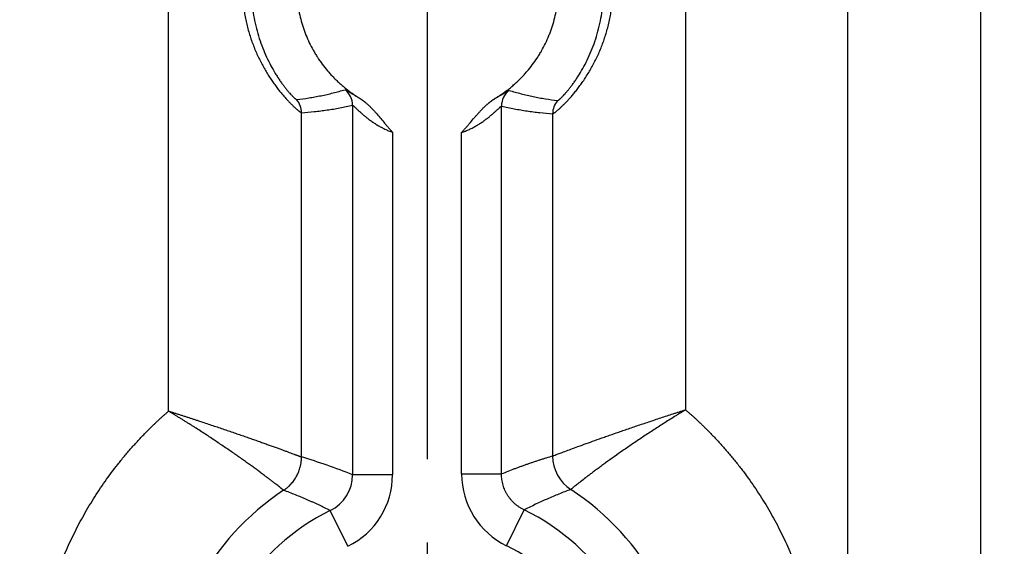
# Model space of a CAD drawing. Header units: inches. Extents: x 0 to 34, y 0 to 22.
# Tile 76 of 224: x 13.085 to 13.825, y 4.967 to 5.363. Entities that reach past the tile are written whole.
import ezdxf

# ---------------------------------------------------------------- set-up
doc = ezdxf.new("R2010")
doc.units = ezdxf.units.IN
doc.header["$LTSCALE"] = 1.87
doc.header["$MEASUREMENT"] = 0
doc.linetypes.add('CENTER', pattern=[0.6, 0.375, -0.075, 0.075, -0.075])
doc.layers.get('0').update_dxf_attribs({"linetype": 'CONTINUOUS'})
doc.layers.add('02___PRT_ALL_AXES', color=7, linetype='CONTINUOUS')
doc.layers.add('DIMENSIONS', color=7, linetype='CONTINUOUS')
doc.styles.get("Standard").update_dxf_attribs({"font": 'txt', "width": 0.8})
doc.dimstyles.new('DIMSTYLE_1', dxfattribs={"dimtxt": 0.125, "dimasz": 0.18, "dimexe": 0.125, "dimexo": 0.0625, "dimgap": 0.03125, "dimtad": 0, "dimtih": 1, "dimtoh": 1, "dimdec": 3, "dimzin": 4, "dimdsep": 46, "dimtxsty": 'STANDARD', "dimblk": '_FILLED', "dimblk1": '_FILLED', "dimblk2": '_FILLED', "dimcen": 0.09, "dimadec": 0, "dimazin": 0, "dimtp": 0.01, "dimtm": 0.01, "dimtfac": 1, "dimtdec": 3, "dimtofl": 0, "dimtmove": 0, "dimatfit": 3, "dimldrblk": '_FILLED', "dimfxl": 1, "dimtolj": 1, "dimtzin": 4, "dimarcsym": 0})

# ---------------------------------------------------------------- blocks, each defined once
blk = doc.blocks.new('*D15')
at = {"layer": 'DIMENSIONS', "color": 2, "linetype": 'CONTINUOUS'}
blk.add_line((13.39159, 5.0329), (13.39159, 6.46713), dxfattribs=at)
at = {"layer": 'DIMENSIONS', "color": 2, "linetype": 'CONTINUOUS', "insert": (13.32909, 6.52963), "char_height": 0.125, "width": 1.425, "attachment_point": 1, "rotation": 90, "line_spacing_factor": 0.9}
blk.add_mtext('7.739{\\Ftxt.shx;\\W1.000000;\\H0.125000; }[196.57]', dxfattribs=at)
blk = doc.blocks.new('_FILLED')
at = {"color": 0, "linetype": 'BYBLOCK'}
blk.add_solid([(0, 0), (-1, 0.1736), (-1, -0.1736)], dxfattribs=at)
blk = doc.blocks.new('*D16')
at = {"layer": 'DIMENSIONS', "color": 2, "linetype": 'CONTINUOUS'}
blk.add_line((20.02659, 5.0329), (20.02659, 6.46713), dxfattribs=at)
at = {"layer": 'DIMENSIONS', "color": 2, "linetype": 'CONTINUOUS', "insert": (19.96409, 6.52963), "char_height": 0.125, "width": 1.425, "attachment_point": 1, "rotation": 90, "line_spacing_factor": 0.9}
blk.add_mtext('14.374{\\Ftxt.shx;\\W1.000000;\\H0.125000; }[365.1]', dxfattribs=at)
blk = doc.blocks.new('*D17')
at = {"layer": 'DIMENSIONS', "color": 2, "linetype": 'CONTINUOUS'}
blk.add_line((21.04659, 4.2329), (21.04659, 6.46713), dxfattribs=at)
at = {"layer": 'DIMENSIONS', "color": 2, "linetype": 'CONTINUOUS', "insert": (20.98409, 6.52963), "char_height": 0.125, "width": 1.525, "attachment_point": 1, "rotation": 90, "line_spacing_factor": 0.9}
blk.add_mtext('15.394{\\Ftxt.shx;\\W1.000000;\\H0.125000; }[391.01]', dxfattribs=at)

msp = doc.modelspace()

# ---------------------------------------------------------------- linework, layer by layer
at = {"color": 7, "linetype": 'CONTINUOUS'}
for p, q in [((13.1971, 5.06893), (13.1971, 5.70848)), ((13.58556, 5.70848), (13.58556, 5.0699)), ((13.70747, 2.38231), (13.70747, 5.70848)), ((13.80738, 2.38231), (13.80738, 5.70848)), ((13.3354, 5.29881), (13.3354, 5.02121)), ((13.44725, 5.02176), (13.44725, 5.29822)), ((13.297, 5.03454), (13.297, 5.29325)), ((13.48565, 5.2924), (13.48565, 5.03522)), ((13.36537, 5.27852), (13.36537, 5.02121)), ((13.41728, 5.02176), (13.41728, 5.27835)), ((13.36537, 5.02121), (13.3354, 5.02121)), ((13.41728, 5.02176), (13.44725, 5.02176)), ((13.33187, 4.96741), (13.31864, 4.99432)), ((13.45112, 4.96779), (13.46419, 4.99478))]:
    msp.add_line(p, q, dxfattribs=at)
for centre, radius, start, end in [((13.32039, 5.2988), 0.01501, 0.02158, 51.42747), ((13.46226, 5.29821), 0.01501, 128.09702, 179.97766), ((13.28199, 5.29325), 0.01501, 0.00429, 40.88228), ((13.50066, 5.2924), 0.01501, 138.67041, 179.99395), ((13.16848, 4.60221), 0.45102, 68.27882, 73.44395), ((13.51566, 5.03526), 0.03001, 180.07202, 236.79624), ((13.30548, 5.02119), 0.02992, 296.04067, 0.03663), ((13.30542, 5.02121), 0.05995, 296.17936, 359.99758), ((13.47723, 5.02176), 0.05995, 180.00242, 244.18581), ((13.39189, 4.8454), 0.19663, 123.42676, 236.57423), ((13.39189, 4.8454), 0.19663, 303.08733, 56.91366), ((13.39189, 4.8454), 0.16596, 116.20069, 243.80878), ((13.39189, 4.8454), 0.16596, 295.83549, 64.17403), ((13.39189, 4.8454), 0.13598, 295.82597, 64.17403)]:
    msp.add_arc(centre, radius, start, end, dxfattribs=at)
for points, knots in [([(13.297, 5.48354), (13.29698, 5.48354), (13.29694, 5.48354), (13.29687, 5.48352), (13.29678, 5.48349), (13.29668, 5.48345), (13.29657, 5.48339), (13.29645, 5.48332), (13.29631, 5.48323), (13.2961, 5.48309), (13.2958, 5.48289), (13.2954, 5.4826), (13.29496, 5.48225), (13.29446, 5.48185), (13.29391, 5.4814), (13.29332, 5.48089), (13.29268, 5.48032), (13.292, 5.4797), (13.29127, 5.47903), (13.29022, 5.47802), (13.28881, 5.47663), (13.28703, 5.47479), (13.28548, 5.47311), (13.28419, 5.47166), (13.28282, 5.47008), (13.28107, 5.46797), (13.27894, 5.46529), (13.27717, 5.46291), (13.27574, 5.46092), (13.27466, 5.45936), (13.27358, 5.45775), (13.27214, 5.45554), (13.27036, 5.45267), (13.2683, 5.44908), (13.26631, 5.44535), (13.26441, 5.44149), (13.26261, 5.43749), (13.26093, 5.43338), (13.25938, 5.42917), (13.25796, 5.42487), (13.25669, 5.42049), (13.25558, 5.41603), (13.25463, 5.41151), (13.25384, 5.40695), (13.25323, 5.40234), (13.25279, 5.39771), (13.25252, 5.39306), (13.25243, 5.38839), (13.25252, 5.38373), (13.25279, 5.37907), (13.25323, 5.37444), (13.25385, 5.36984), (13.25463, 5.36527), (13.25558, 5.36075), (13.2567, 5.3563), (13.25797, 5.35191), (13.25938, 5.34761), (13.26144, 5.34203), (13.26376, 5.33663), (13.26632, 5.33143), (13.26831, 5.3277), (13.27037, 5.32412), (13.27248, 5.3207), (13.27463, 5.31745), (13.27679, 5.31438), (13.27894, 5.31149), (13.28107, 5.30881), (13.28314, 5.30633), (13.28513, 5.30405), (13.28675, 5.3023), (13.28799, 5.30101), (13.28913, 5.29985), (13.29022, 5.29876), (13.29128, 5.29776), (13.29221, 5.29689), (13.29309, 5.2961), (13.29392, 5.2954), (13.29446, 5.29494), (13.29496, 5.29454), (13.2954, 5.2942), (13.2958, 5.29391), (13.2961, 5.2937), (13.29631, 5.29356), (13.29645, 5.29348), (13.29657, 5.29341), (13.29668, 5.29335), (13.29678, 5.2933), (13.29687, 5.29327), (13.29694, 5.29326), (13.29698, 5.29325), (13.297, 5.29325)], [0, 0, 0, 0, 0.000266, 0.000604, 0.001019, 0.001516, 0.002095, 0.002758, 0.003506, 0.004338, 0.006257, 0.008515, 0.011112, 0.014045, 0.017313, 0.020911, 0.024838, 0.029088, 0.033655, 0.038531, 0.049186, 0.060996, 0.073908, 0.08076, 0.087864, 0.102783, 0.118578, 0.135168, 0.143737, 0.152478, 0.161382, 0.17044, 0.18898, 0.208024, 0.227504, 0.247359, 0.267533, 0.287979, 0.308653, 0.329517, 0.350538, 0.371685, 0.392934, 0.414263, 0.435653, 0.457087, 0.478549, 0.500025, 0.521501, 0.542963, 0.564397, 0.585787, 0.607116, 0.628365, 0.649512, 0.670532, 0.691395, 0.712069, 0.752684, 0.772537, 0.792015, 0.811057, 0.829596, 0.847562, 0.86488, 0.881473, 0.897262, 0.912168, 0.926115, 0.939031, 0.945079, 0.950845, 0.961497, 0.966369, 0.970931, 0.979099, 0.982696, 0.985963, 0.988896, 0.991493, 0.99375, 0.995668, 0.996499, 0.997245, 0.997908, 0.998486, 0.998982, 0.999397, 0.999734, 1, 1, 1, 1]), ([(13.48565, 5.2924), (13.48567, 5.2924), (13.48571, 5.2924), (13.48579, 5.29242), (13.48587, 5.29245), (13.48597, 5.29249), (13.48609, 5.29255), (13.48621, 5.29262), (13.48635, 5.29271), (13.48657, 5.29285), (13.48687, 5.29305), (13.48728, 5.29334), (13.48773, 5.29369), (13.48824, 5.29409), (13.48879, 5.29455), (13.48939, 5.29506), (13.49005, 5.29563), (13.49074, 5.29625), (13.49148, 5.29692), (13.49256, 5.29793), (13.49399, 5.29933), (13.49581, 5.30118), (13.49775, 5.30325), (13.49979, 5.30554), (13.5019, 5.30804), (13.50407, 5.31075), (13.50626, 5.31366), (13.50847, 5.31675), (13.51066, 5.32003), (13.51282, 5.32349), (13.51566, 5.32836), (13.51899, 5.3348), (13.52254, 5.34296), (13.52557, 5.35155), (13.52759, 5.35897), (13.52888, 5.36504), (13.52968, 5.36965), (13.53031, 5.3743), (13.53091, 5.38055), (13.53115, 5.38683), (13.53103, 5.39311), (13.53076, 5.39781), (13.53031, 5.40249), (13.52968, 5.40715), (13.52888, 5.41176), (13.52791, 5.41632), (13.52677, 5.42082), (13.52505, 5.4267), (13.52303, 5.43244), (13.52073, 5.438), (13.5189, 5.44203), (13.51696, 5.44593), (13.51493, 5.4497), (13.51282, 5.45331), (13.51066, 5.45676), (13.50847, 5.46004), (13.50626, 5.46314), (13.50407, 5.46604), (13.50223, 5.46833), (13.50079, 5.47006), (13.49974, 5.47128), (13.49871, 5.47246), (13.4977, 5.47358), (13.49672, 5.47464), (13.49547, 5.47596), (13.49399, 5.47746), (13.49232, 5.4791), (13.49101, 5.48031), (13.49005, 5.48117), (13.48939, 5.48174), (13.48879, 5.48225), (13.48824, 5.4827), (13.48773, 5.4831), (13.48728, 5.48345), (13.48687, 5.48374), (13.48657, 5.48395), (13.48635, 5.48409), (13.48621, 5.48417), (13.48609, 5.48424), (13.48597, 5.4843), (13.48587, 5.48434), (13.48579, 5.48438), (13.48571, 5.48439), (13.48567, 5.4844), (13.48565, 5.4844)], [0, 0, 0, 0, 0.000266, 0.000603, 0.001019, 0.001515, 0.002094, 0.002757, 0.003505, 0.004338, 0.006258, 0.008518, 0.011118, 0.014054, 0.017326, 0.020928, 0.024858, 0.02911, 0.033678, 0.038556, 0.049224, 0.061056, 0.073988, 0.087954, 0.102879, 0.118686, 0.135296, 0.15263, 0.170609, 0.18916, 0.20821, 0.247543, 0.288151, 0.329662, 0.37179, 0.39302, 0.414328, 0.435696, 0.457106, 0.499986, 0.521437, 0.542875, 0.564285, 0.585652, 0.60696, 0.62819, 0.64932, 0.670326, 0.711837, 0.732278, 0.752451, 0.772307, 0.79179, 0.81084, 0.82939, 0.84737, 0.864704, 0.881314, 0.89712, 0.904698, 0.912046, 0.919154, 0.926012, 0.932612, 0.938945, 0.950777, 0.961443, 0.970892, 0.975143, 0.979072, 0.982674, 0.985946, 0.988883, 0.991483, 0.993743, 0.995663, 0.996496, 0.997243, 0.997906, 0.998485, 0.998981, 0.999397, 0.999734, 1, 1, 1, 1]), ([(13.48939, 5.30231), (13.48941, 5.30231), (13.48944, 5.30231), (13.4895, 5.30232), (13.48957, 5.30235), (13.48965, 5.30239), (13.48974, 5.30244), (13.48985, 5.3025), (13.48996, 5.30258), (13.49014, 5.30271), (13.49038, 5.3029), (13.4907, 5.30316), (13.49107, 5.30348), (13.49147, 5.30385), (13.49191, 5.30427), (13.4924, 5.30475), (13.49292, 5.30527), (13.49369, 5.30608), (13.49474, 5.30721), (13.49607, 5.30873), (13.49752, 5.31047), (13.49906, 5.3124), (13.50067, 5.31454), (13.50234, 5.31688), (13.50404, 5.3194), (13.50638, 5.32307), (13.50926, 5.32806), (13.51249, 5.33449), (13.51547, 5.34141), (13.51809, 5.34871), (13.5203, 5.35632), (13.52206, 5.36415), (13.52333, 5.37215), (13.5241, 5.38025), (13.52435, 5.3884), (13.5241, 5.39655), (13.52333, 5.40465), (13.52206, 5.41265), (13.5203, 5.42048), (13.51809, 5.42808), (13.51547, 5.43539), (13.51249, 5.4423), (13.50926, 5.44874), (13.50638, 5.45372), (13.50404, 5.45739), (13.50234, 5.45992), (13.50067, 5.46225), (13.49906, 5.46439), (13.49752, 5.46633), (13.49607, 5.46806), (13.49474, 5.46959), (13.49369, 5.47072), (13.49292, 5.47152), (13.4924, 5.47205), (13.49191, 5.47252), (13.49147, 5.47294), (13.49107, 5.47331), (13.4907, 5.47363), (13.49038, 5.4739), (13.49014, 5.47409), (13.48996, 5.47421), (13.48985, 5.47429), (13.48974, 5.47435), (13.48965, 5.47441), (13.48957, 5.47444), (13.4895, 5.47447), (13.48944, 5.47449), (13.48941, 5.47449), (13.48939, 5.47449)], [0, 0, 0, 0, 0.000252, 0.000569, 0.00096, 0.001429, 0.001979, 0.002612, 0.003329, 0.004129, 0.005983, 0.008175, 0.010706, 0.013576, 0.016783, 0.020327, 0.024203, 0.028407, 0.037781, 0.048413, 0.060247, 0.073223, 0.087271, 0.10231, 0.118258, 0.135024, 0.170657, 0.208537, 0.24807, 0.288776, 0.330288, 0.372336, 0.414727, 0.457317, 0.5, 0.542683, 0.585274, 0.627664, 0.669712, 0.711224, 0.75193, 0.791463, 0.829343, 0.864976, 0.881743, 0.89769, 0.912729, 0.926777, 0.939753, 0.951588, 0.962218, 0.971595, 0.975798, 0.979673, 0.983216, 0.986424, 0.989296, 0.991828, 0.99402, 0.995873, 0.996673, 0.997389, 0.998021, 0.998571, 0.99904, 0.999431, 0.999748, 1, 1, 1, 1]), ([(13.29334, 5.47372), (13.29332, 5.47372), (13.29329, 5.47372), (13.29323, 5.4737), (13.29316, 5.47368), (13.29308, 5.47364), (13.29299, 5.47359), (13.29289, 5.47352), (13.29278, 5.47345), (13.29261, 5.47332), (13.29237, 5.47313), (13.29205, 5.47286), (13.29169, 5.47255), (13.29129, 5.47218), (13.29086, 5.47176), (13.29038, 5.47129), (13.28987, 5.47076), (13.28912, 5.46996), (13.28809, 5.46883), (13.28678, 5.46732), (13.28536, 5.4656), (13.28385, 5.46367), (13.28227, 5.46155), (13.28063, 5.45923), (13.27897, 5.45673), (13.27729, 5.45405), (13.27561, 5.45121), (13.27337, 5.44716), (13.27069, 5.44177), (13.26778, 5.43492), (13.26521, 5.42769), (13.26304, 5.42016), (13.26132, 5.4124), (13.26007, 5.40449), (13.25932, 5.39647), (13.25906, 5.3884), (13.25932, 5.38033), (13.26007, 5.37231), (13.26132, 5.36439), (13.26304, 5.35664), (13.26521, 5.34911), (13.26778, 5.34187), (13.27069, 5.33502), (13.27386, 5.32865), (13.27668, 5.32371), (13.27897, 5.32006), (13.28064, 5.31756), (13.28227, 5.31525), (13.28385, 5.31312), (13.28536, 5.3112), (13.28678, 5.30947), (13.28809, 5.30796), (13.28912, 5.30683), (13.28987, 5.30603), (13.29038, 5.30551), (13.29086, 5.30504), (13.29129, 5.30462), (13.29169, 5.30425), (13.29205, 5.30393), (13.29237, 5.30366), (13.29261, 5.30347), (13.29278, 5.30335), (13.29289, 5.30327), (13.29299, 5.30321), (13.29308, 5.30316), (13.29316, 5.30312), (13.29323, 5.30309), (13.29329, 5.30308), (13.29332, 5.30307), (13.29334, 5.30308)], [0, 0, 0, 0, 0.000252, 0.000569, 0.00096, 0.001429, 0.00198, 0.002613, 0.00333, 0.00413, 0.005984, 0.008176, 0.010706, 0.013574, 0.016779, 0.020321, 0.024197, 0.028404, 0.037782, 0.048404, 0.06022, 0.073183, 0.087231, 0.102268, 0.118201, 0.134943, 0.152415, 0.170538, 0.208401, 0.247927, 0.288633, 0.33016, 0.372234, 0.414655, 0.457283, 0.500006, 0.542729, 0.585357, 0.627779, 0.669852, 0.711378, 0.752087, 0.791611, 0.829471, 0.865077, 0.881829, 0.897761, 0.912787, 0.926821, 0.939787, 0.951612, 0.962235, 0.971604, 0.975806, 0.979679, 0.983221, 0.986428, 0.989298, 0.991829, 0.994021, 0.995874, 0.996673, 0.997389, 0.998021, 0.998571, 0.99904, 0.999431, 0.999748, 1, 1, 1, 1]), ([(13.3404, 5.47254), (13.33996, 5.47226), (13.3393, 5.47184), (13.33853, 5.47133), (13.33809, 5.47104), (13.33766, 5.47075), (13.33711, 5.47038), (13.33646, 5.46994), (13.33581, 5.4695), (13.33516, 5.46906), (13.33452, 5.4686), (13.33388, 5.46814), (13.33324, 5.46768), (13.3324, 5.46705), (13.33136, 5.46626), (13.33012, 5.46528), (13.3289, 5.46429), (13.3277, 5.46327), (13.32651, 5.46224), (13.32495, 5.46084), (13.32304, 5.45904), (13.32081, 5.45681), (13.31866, 5.45451), (13.3159, 5.45136), (13.31263, 5.44725), (13.30963, 5.44294), (13.3074, 5.43938), (13.30529, 5.43576), (13.30286, 5.4311), (13.30074, 5.4263), (13.29923, 5.42238), (13.29785, 5.41842), (13.29635, 5.41339), (13.29495, 5.40724), (13.29394, 5.40103), (13.29334, 5.39476), (13.29313, 5.38846), (13.29333, 5.38216), (13.29393, 5.37589), (13.29493, 5.36967), (13.29632, 5.36353), (13.29781, 5.3585), (13.29919, 5.35453), (13.30069, 5.35061), (13.30281, 5.34581), (13.30523, 5.34115), (13.30734, 5.33752), (13.30956, 5.33396), (13.31255, 5.32965), (13.31582, 5.32554), (13.31858, 5.32238), (13.32073, 5.32007), (13.32295, 5.31784), (13.32523, 5.31568), (13.32759, 5.31359), (13.33002, 5.31158), (13.33209, 5.30997), (13.33377, 5.30872), (13.33505, 5.30781), (13.33635, 5.30692), (13.33766, 5.30604), (13.33897, 5.30517), (13.33986, 5.30461), (13.34031, 5.30434)], [0, 0, 0, 0, 0.007813, 0.01172, 0.013673, 0.015627, 0.019534, 0.02344, 0.027347, 0.031253, 0.035159, 0.039066, 0.042973, 0.04688, 0.054693, 0.062506, 0.070319, 0.078133, 0.085946, 0.093759, 0.109385, 0.125011, 0.140637, 0.156263, 0.187511, 0.218759, 0.234385, 0.250011, 0.281259, 0.312507, 0.328134, 0.34376, 0.375008, 0.406256, 0.437504, 0.468752, 0.5, 0.531248, 0.562497, 0.593745, 0.624993, 0.656241, 0.671867, 0.687493, 0.718741, 0.749989, 0.765615, 0.781242, 0.81249, 0.843738, 0.859364, 0.87499, 0.890616, 0.906242, 0.921868, 0.937494, 0.95312, 0.960934, 0.968747, 0.97656, 0.984373, 0.992187, 1, 1, 1, 1]), ([(13.44225, 5.30379), (13.4427, 5.30406), (13.44337, 5.30449), (13.44425, 5.30507), (13.44491, 5.30551), (13.44558, 5.30594), (13.44624, 5.30638), (13.44679, 5.30675), (13.44723, 5.30704), (13.44767, 5.30734), (13.44821, 5.30772), (13.44886, 5.30817), (13.4495, 5.30864), (13.45035, 5.30926), (13.45141, 5.31005), (13.45267, 5.31103), (13.4539, 5.31202), (13.45513, 5.31303), (13.45633, 5.31406), (13.45792, 5.31546), (13.45986, 5.31726), (13.46211, 5.31949), (13.4643, 5.3218), (13.46711, 5.32496), (13.47043, 5.32908), (13.47347, 5.33341), (13.47574, 5.33699), (13.47789, 5.34063), (13.48035, 5.34531), (13.48251, 5.35015), (13.48405, 5.35409), (13.48546, 5.35808), (13.48698, 5.36315), (13.48841, 5.36933), (13.48943, 5.3756), (13.49005, 5.38192), (13.49027, 5.38827), (13.49007, 5.39462), (13.48947, 5.40094), (13.48846, 5.40721), (13.48704, 5.4134), (13.48524, 5.41949), (13.48304, 5.42544), (13.48047, 5.43125), (13.47752, 5.43688), (13.47422, 5.4423), (13.47058, 5.4475), (13.46727, 5.45163), (13.46447, 5.45481), (13.46229, 5.45711), (13.46004, 5.45935), (13.45772, 5.46152), (13.45533, 5.46361), (13.45329, 5.46528), (13.45162, 5.46658), (13.45035, 5.46754), (13.44907, 5.46847), (13.44734, 5.46969), (13.44513, 5.47115), (13.44336, 5.4723), (13.44245, 5.47285)], [0, 0, 0, 0, 0.007812, 0.01172, 0.015627, 0.019534, 0.023441, 0.027347, 0.0293, 0.031253, 0.03516, 0.039067, 0.042974, 0.04688, 0.054694, 0.062507, 0.07032, 0.078134, 0.085947, 0.09376, 0.109386, 0.125012, 0.140638, 0.156265, 0.187513, 0.218761, 0.234388, 0.250014, 0.281262, 0.31251, 0.328137, 0.343763, 0.375011, 0.40626, 0.437508, 0.468756, 0.500005, 0.531253, 0.562501, 0.59375, 0.624998, 0.656247, 0.687495, 0.718743, 0.749992, 0.78124, 0.812488, 0.843737, 0.859363, 0.874989, 0.890615, 0.906242, 0.921868, 0.937494, 0.945307, 0.953121, 0.960934, 0.968748, 0.984374, 1, 1, 1, 1]), ([(13.29334, 5.30308), (13.29641, 5.30344), (13.30101, 5.30409), (13.3071, 5.30513), (13.31167, 5.30601), (13.31622, 5.30699), (13.32226, 5.30842), (13.32677, 5.30965), (13.32975, 5.31054)], [0, 0, 0, 0, 0.249274, 0.374016, 0.498865, 0.623854, 0.749018, 1, 1, 1, 1]), ([(13.32975, 5.31054), (13.32976, 5.31054), (13.32977, 5.31054), (13.3298, 5.31054), (13.32983, 5.31054), (13.32989, 5.31053), (13.32996, 5.31051), (13.33007, 5.31047), (13.33019, 5.31041), (13.33034, 5.31034), (13.3305, 5.31026), (13.33075, 5.31012), (13.33112, 5.30991), (13.3316, 5.30962), (13.33216, 5.30927), (13.33279, 5.30888), (13.33349, 5.30845), (13.33425, 5.30797), (13.33508, 5.30746), (13.33597, 5.30691), (13.33693, 5.30633), (13.33833, 5.30551), (13.33941, 5.30488), (13.34015, 5.30446)], [0, 0, 0, 0, 0.001898, 0.00416, 0.00683, 0.009934, 0.0175, 0.026926, 0.038245, 0.051476, 0.066631, 0.083698, 0.123467, 0.170612, 0.224977, 0.286338, 0.354443, 0.429051, 0.509928, 0.596833, 0.689509, 0.787734, 1, 1, 1, 1]), ([(13.34031, 5.30434), (13.34047, 5.30424), (13.34071, 5.30409), (13.34103, 5.3039), (13.34127, 5.30375), (13.34151, 5.30359), (13.34182, 5.30338), (13.34213, 5.30317), (13.34243, 5.30294), (13.34273, 5.30272), (13.34311, 5.30244), (13.34356, 5.3021), (13.34401, 5.30175), (13.34445, 5.3014), (13.34503, 5.30092), (13.34575, 5.30031), (13.34659, 5.29957), (13.3477, 5.29855), (13.34905, 5.29723), (13.35062, 5.29561), (13.35215, 5.29395), (13.35415, 5.2917), (13.35658, 5.28883), (13.35898, 5.28593), (13.36092, 5.28362), (13.36238, 5.2819), (13.36386, 5.2802), (13.36486, 5.27908), (13.36537, 5.27852)], [0, 0, 0, 0, 0.015627, 0.02344, 0.031251, 0.039062, 0.046873, 0.062501, 0.070316, 0.078131, 0.093758, 0.109381, 0.125005, 0.140631, 0.156257, 0.187508, 0.218758, 0.250009, 0.312508, 0.375007, 0.437507, 0.500006, 0.625004, 0.750002, 0.812501, 0.875, 0.9375, 1, 1, 1, 1]), ([(13.4426, 5.30407), (13.44334, 5.30448), (13.44443, 5.30509), (13.44582, 5.30591), (13.44678, 5.30647), (13.44767, 5.30701), (13.4485, 5.30752), (13.44927, 5.30798), (13.44996, 5.30841), (13.45059, 5.30879), (13.45115, 5.30913), (13.45157, 5.30937), (13.45187, 5.30955), (13.45207, 5.30966), (13.45225, 5.30975), (13.45241, 5.30983), (13.45256, 5.3099), (13.45268, 5.30995), (13.45277, 5.30999), (13.45283, 5.31001), (13.45287, 5.31002), (13.45291, 5.31002), (13.45295, 5.31003), (13.45298, 5.31003), (13.45299, 5.31003), (13.453, 5.31003)], [0, 0, 0, 0, 0.212557, 0.310893, 0.403667, 0.49061, 0.571469, 0.646006, 0.714007, 0.775286, 0.829635, 0.876813, 0.897627, 0.916546, 0.933533, 0.948547, 0.96161, 0.972782, 0.981998, 0.985897, 0.989412, 0.992618, 0.995515, 0.998001, 1, 1, 1, 1]), ([(13.453, 5.31003), (13.45598, 5.30912), (13.46048, 5.30786), (13.46653, 5.30638), (13.47107, 5.30537), (13.47563, 5.30446), (13.48173, 5.30338), (13.48632, 5.3027), (13.48939, 5.30231)], [0, 0, 0, 0, 0.251056, 0.376239, 0.501234, 0.626077, 0.7508, 1, 1, 1, 1]), ([(13.297, 5.29325), (13.30021, 5.29347), (13.30501, 5.29388), (13.31141, 5.29462), (13.31621, 5.29526), (13.32101, 5.29599), (13.32742, 5.29711), (13.33221, 5.29809), (13.3354, 5.29881)], [0, 0, 0, 0, 0.248109, 0.372511, 0.497206, 0.622245, 0.747685, 1, 1, 1, 1]), ([(13.3354, 5.29881), (13.33541, 5.29881), (13.33542, 5.29881), (13.33545, 5.29881), (13.33548, 5.2988), (13.33551, 5.29878), (13.33555, 5.29876), (13.3356, 5.29873), (13.33565, 5.2987), (13.33573, 5.29864), (13.33584, 5.29856), (13.33598, 5.29843), (13.33615, 5.29829), (13.33633, 5.29813), (13.33653, 5.29794), (13.33684, 5.29766), (13.33726, 5.29726), (13.33781, 5.29674), (13.33842, 5.29616), (13.33908, 5.29552), (13.33979, 5.29485), (13.34056, 5.29414), (13.34137, 5.29341), (13.34222, 5.29264), (13.34344, 5.29159), (13.34471, 5.29052), (13.34605, 5.28945), (13.3471, 5.28863), (13.3482, 5.28781), (13.34971, 5.28672), (13.3517, 5.28537), (13.35419, 5.28381), (13.35682, 5.28232), (13.35911, 5.28116), (13.36099, 5.28028), (13.36243, 5.27966), (13.36389, 5.27907), (13.36488, 5.2787), (13.36537, 5.27852)], [0, 0, 0, 0, 0.000549, 0.001242, 0.002112, 0.003175, 0.00444, 0.005909, 0.007584, 0.009467, 0.013848, 0.019041, 0.025028, 0.031782, 0.039274, 0.047477, 0.065898, 0.086797, 0.109933, 0.135085, 0.162051, 0.190648, 0.220717, 0.252121, 0.284739, 0.353214, 0.388904, 0.425466, 0.46284, 0.500972, 0.579306, 0.660101, 0.742998, 0.827604, 0.87041, 0.913462, 0.956686, 1, 1, 1, 1]), ([(13.41728, 5.27835), (13.41779, 5.27889), (13.41879, 5.28), (13.42026, 5.28168), (13.42172, 5.28338), (13.42365, 5.28565), (13.42557, 5.28794), (13.4275, 5.29021), (13.42897, 5.29189), (13.43047, 5.29356), (13.43199, 5.2952), (13.43329, 5.29653), (13.43436, 5.29758), (13.43517, 5.29835), (13.43599, 5.2991), (13.43669, 5.29972), (13.43726, 5.3002), (13.43769, 5.30056), (13.43812, 5.30091), (13.43856, 5.30126), (13.439, 5.3016), (13.43938, 5.30188), (13.43967, 5.30211), (13.4399, 5.30227), (13.44013, 5.30244), (13.44035, 5.3026), (13.44059, 5.30276), (13.44078, 5.30289), (13.44093, 5.303), (13.44104, 5.30308), (13.44116, 5.30316), (13.44127, 5.30324), (13.44139, 5.30332), (13.44151, 5.30339), (13.44163, 5.30346), (13.44175, 5.30353), (13.44188, 5.30359), (13.44204, 5.30367), (13.44217, 5.30374), (13.44225, 5.30379)], [0, 0, 0, 0, 0.062499, 0.125, 0.187499, 0.249998, 0.374996, 0.437495, 0.499994, 0.562493, 0.624991, 0.687489, 0.718739, 0.749989, 0.781238, 0.812487, 0.828112, 0.843737, 0.859362, 0.874987, 0.890612, 0.906236, 0.914048, 0.921862, 0.929675, 0.937486, 0.945294, 0.953106, 0.957016, 0.960928, 0.964842, 0.968755, 0.972664, 0.976567, 0.980468, 0.984371, 0.988279, 0.992189, 1, 1, 1, 1]), ([(13.41728, 5.27835), (13.41778, 5.27852), (13.41876, 5.27888), (13.42022, 5.27945), (13.42167, 5.28006), (13.42355, 5.28091), (13.42583, 5.28205), (13.42846, 5.28351), (13.43097, 5.28504), (13.43333, 5.28661), (13.43555, 5.28822), (13.43761, 5.28982), (13.43923, 5.29115), (13.44045, 5.29219), (13.4413, 5.29294), (13.44211, 5.29366), (13.44287, 5.29435), (13.44359, 5.29501), (13.44425, 5.29563), (13.44486, 5.2962), (13.4454, 5.29671), (13.44582, 5.2971), (13.44612, 5.29738), (13.44633, 5.29756), (13.44651, 5.29772), (13.44667, 5.29786), (13.44682, 5.29797), (13.44693, 5.29806), (13.447, 5.29811), (13.44707, 5.29815), (13.44712, 5.29818), (13.44718, 5.29821), (13.44721, 5.29822), (13.44723, 5.29822), (13.44725, 5.29822), (13.44725, 5.29822)], [0, 0, 0, 0, 0.043437, 0.086783, 0.129955, 0.172878, 0.257704, 0.340795, 0.421752, 0.500207, 0.575785, 0.648056, 0.716496, 0.749073, 0.78042, 0.810419, 0.838932, 0.865796, 0.890834, 0.913843, 0.934612, 0.952912, 0.96106, 0.9685, 0.975202, 0.981136, 0.986277, 0.990607, 0.992468, 0.994126, 0.996825, 0.997878, 0.998751, 0.999452, 1, 1, 1, 1]), ([(13.44725, 5.29822), (13.45044, 5.29748), (13.45523, 5.29646), (13.46164, 5.29531), (13.46644, 5.29454), (13.47125, 5.29386), (13.47764, 5.29309), (13.48245, 5.29264), (13.48565, 5.2924)], [0, 0, 0, 0, 0.252407, 0.377868, 0.502914, 0.627601, 0.751981, 1, 1, 1, 1]), ([(13.1971, 4.62181), (13.1966, 4.62225), (13.19561, 4.62311), (13.19412, 4.62442), (13.19289, 4.62551), (13.19191, 4.6264), (13.19093, 4.62729), (13.18972, 4.62841), (13.18828, 4.62976), (13.18685, 4.63113), (13.18542, 4.6325), (13.184, 4.63388), (13.1826, 4.63527), (13.1812, 4.63667), (13.17935, 4.63855), (13.17706, 4.64093), (13.17435, 4.64381), (13.17168, 4.64673), (13.16905, 4.64969), (13.16646, 4.65268), (13.16305, 4.65672), (13.1589, 4.66184), (13.15409, 4.66813), (13.14944, 4.67453), (13.14348, 4.68324), (13.13646, 4.69442), (13.12877, 4.70826), (13.12183, 4.7225), (13.11566, 4.73708), (13.11027, 4.75197), (13.10569, 4.76713), (13.10192, 4.78251), (13.09898, 4.79807), (13.09687, 4.81377), (13.0956, 4.82955), (13.09518, 4.84538), (13.0956, 4.86121), (13.09687, 4.877), (13.09897, 4.89269), (13.10191, 4.90825), (13.10568, 4.92363), (13.11026, 4.93879), (13.11564, 4.95369), (13.12182, 4.96827), (13.12876, 4.9825), (13.13645, 4.99635), (13.14346, 5.00753), (13.14942, 5.01623), (13.15407, 5.02264), (13.15808, 5.02788), (13.16137, 5.032), (13.16388, 5.03506), (13.16644, 5.03809), (13.16903, 5.04108), (13.17166, 5.04404), (13.17433, 5.04696), (13.17704, 5.04984), (13.17933, 5.05222), (13.18118, 5.0541), (13.18258, 5.0555), (13.18398, 5.05689), (13.1854, 5.05827), (13.18659, 5.05942), (13.18754, 5.06033), (13.18849, 5.06124), (13.18945, 5.06214), (13.19042, 5.06304), (13.19115, 5.06371), (13.19188, 5.06438), (13.19262, 5.06504), (13.19336, 5.06569), (13.19435, 5.06656), (13.1956, 5.06764), (13.1966, 5.0685), (13.1971, 5.06893)], [0, 0, 0, 0, 0.003907, 0.007813, 0.01172, 0.013673, 0.015626, 0.019533, 0.023439, 0.027346, 0.031253, 0.035159, 0.039066, 0.042972, 0.046879, 0.054692, 0.062505, 0.070318, 0.078131, 0.085944, 0.093758, 0.109383, 0.125009, 0.140635, 0.156261, 0.18751, 0.218759, 0.250008, 0.281257, 0.312506, 0.343755, 0.375004, 0.406253, 0.437502, 0.468751, 0.5, 0.531249, 0.562498, 0.593747, 0.624996, 0.656245, 0.687494, 0.718743, 0.749992, 0.781241, 0.812489, 0.843738, 0.859364, 0.87499, 0.890616, 0.898429, 0.906242, 0.914055, 0.921869, 0.929682, 0.937495, 0.945308, 0.953121, 0.957028, 0.960934, 0.96484, 0.968747, 0.972654, 0.974607, 0.976561, 0.980468, 0.982421, 0.984374, 0.986327, 0.98828, 0.990233, 0.992187, 0.996093, 1, 1, 1, 1]), ([(13.1971, 5.06903), (13.19749, 5.0689), (13.19827, 5.06865), (13.19924, 5.06835), (13.20002, 5.0681), (13.2008, 5.06785), (13.20177, 5.06754), (13.20294, 5.06716), (13.2041, 5.06678), (13.20527, 5.06641), (13.20682, 5.06591), (13.20875, 5.06528), (13.21107, 5.06453), (13.21338, 5.06377), (13.21568, 5.06302), (13.21797, 5.06227), (13.221, 5.06127), (13.22475, 5.06003), (13.22921, 5.05855), (13.23361, 5.05708), (13.23792, 5.05562), (13.24216, 5.05418), (13.2463, 5.05276), (13.25033, 5.05137), (13.25426, 5.05001), (13.25807, 5.04868), (13.26116, 5.04759), (13.26357, 5.04674), (13.26588, 5.04592), (13.26868, 5.04492), (13.27192, 5.04376), (13.275, 5.04266), (13.27791, 5.0416), (13.28064, 5.04061), (13.28318, 5.03968), (13.28553, 5.03881), (13.28768, 5.03802), (13.28962, 5.0373), (13.2911, 5.03674), (13.29218, 5.03634), (13.29291, 5.03607), (13.29357, 5.03582), (13.29419, 5.03559), (13.29474, 5.03538), (13.29524, 5.0352), (13.29561, 5.03506), (13.29589, 5.03496), (13.29607, 5.03489), (13.29624, 5.03483), (13.29639, 5.03477), (13.29653, 5.03472), (13.29665, 5.03467), (13.29674, 5.03463), (13.29681, 5.03461), (13.29687, 5.03459), (13.29693, 5.03457), (13.29698, 5.03456), (13.297, 5.03455)], [0, 0, 0, 0, 0.011608, 0.023216, 0.029018, 0.03482, 0.04642, 0.058014, 0.069601, 0.08118, 0.092748, 0.115849, 0.138893, 0.161869, 0.184764, 0.207568, 0.230269, 0.275319, 0.319824, 0.363693, 0.406837, 0.449168, 0.490596, 0.531031, 0.570384, 0.608565, 0.645486, 0.663445, 0.681055, 0.715185, 0.747789, 0.778781, 0.808075, 0.835588, 0.861237, 0.884945, 0.906634, 0.926236, 0.943679, 0.951571, 0.958899, 0.965659, 0.971842, 0.977443, 0.982459, 0.986883, 0.988872, 0.990712, 0.992403, 0.993943, 0.995334, 0.996576, 0.997667, 0.998154, 0.998602, 0.99938, 1, 1, 1, 1]), ([(13.28356, 5.0095), (13.28355, 5.00951), (13.28352, 5.00954), (13.28346, 5.00959), (13.2834, 5.00964), (13.28332, 5.0097), (13.28323, 5.00978), (13.28312, 5.00986), (13.283, 5.00995), (13.28282, 5.0101), (13.28257, 5.0103), (13.28222, 5.01057), (13.28183, 5.01088), (13.28138, 5.01123), (13.28089, 5.01162), (13.28014, 5.01221), (13.27908, 5.01304), (13.27767, 5.01413), (13.27608, 5.01537), (13.2743, 5.01673), (13.27235, 5.01822), (13.27023, 5.01983), (13.26793, 5.02155), (13.26548, 5.02338), (13.26287, 5.0253), (13.26011, 5.02732), (13.25772, 5.02905), (13.25574, 5.03048), (13.25367, 5.03196), (13.251, 5.03385), (13.24771, 5.03616), (13.24429, 5.03853), (13.24077, 5.04094), (13.23715, 5.0434), (13.23344, 5.0459), (13.22964, 5.04843), (13.22576, 5.05098), (13.22181, 5.05355), (13.21848, 5.0557), (13.21578, 5.05742), (13.21374, 5.05871), (13.21169, 5.06001), (13.20963, 5.0613), (13.20756, 5.06259), (13.20582, 5.06367), (13.20443, 5.06453), (13.20339, 5.06517), (13.20234, 5.06581), (13.20129, 5.06645), (13.20042, 5.06699), (13.19972, 5.06742), (13.19902, 5.06785), (13.19815, 5.06839), (13.19745, 5.06881), (13.1971, 5.06903)], [0, 0, 0, 0, 0.00051, 0.001177, 0.001997, 0.002968, 0.00409, 0.005362, 0.006785, 0.008358, 0.011954, 0.016146, 0.020931, 0.026304, 0.032261, 0.038797, 0.053581, 0.070609, 0.089824, 0.111165, 0.134568, 0.159964, 0.187273, 0.216418, 0.247314, 0.279877, 0.314018, 0.331653, 0.349649, 0.386682, 0.425023, 0.464579, 0.505257, 0.546963, 0.589603, 0.633084, 0.677313, 0.722196, 0.767641, 0.790544, 0.813552, 0.836654, 0.859837, 0.88309, 0.906402, 0.918076, 0.929761, 0.941454, 0.953154, 0.964861, 0.970716, 0.976571, 0.988285, 1, 1, 1, 1]), ([(13.48565, 5.03527), (13.4857, 5.03529), (13.48581, 5.03533), (13.48601, 5.03541), (13.48626, 5.03551), (13.48707, 5.03581), (13.48823, 5.03625), (13.48977, 5.03683), (13.49128, 5.0374), (13.493, 5.03804), (13.49572, 5.03906), (13.49963, 5.04051), (13.50709, 5.04325), (13.51548, 5.04628), (13.52338, 5.04909), (13.52837, 5.05084), (13.5323, 5.05222), (13.53634, 5.05362), (13.54192, 5.05554), (13.54763, 5.05749), (13.55344, 5.05945), (13.5579, 5.06095), (13.56242, 5.06245), (13.56699, 5.06397), (13.5716, 5.06548), (13.57547, 5.06674), (13.57857, 5.06775), (13.5809, 5.0685), (13.58324, 5.06926), (13.5848, 5.06976), (13.58558, 5.07001)], [0, 0, 0, 0, 0.001388, 0.003384, 0.005986, 0.009192, 0.027979, 0.040886, 0.056075, 0.073488, 0.093065, 0.138435, 0.191594, 0.318653, 0.391172, 0.429369, 0.468738, 0.509191, 0.550637, 0.636152, 0.680042, 0.724566, 0.769636, 0.815161, 0.861051, 0.907215, 0.930371, 0.953562, 0.976775, 1, 1, 1, 1]), ([(13.58558, 5.07001), (13.58488, 5.06958), (13.58348, 5.06873), (13.58138, 5.06743), (13.57929, 5.06614), (13.57651, 5.06441), (13.57306, 5.06224), (13.56895, 5.05964), (13.56489, 5.05704), (13.56088, 5.05444), (13.55694, 5.05185), (13.55182, 5.04846), (13.54681, 5.04509), (13.54194, 5.04176), (13.53522, 5.03711), (13.52878, 5.03254), (13.52262, 5.02805), (13.51987, 5.02602), (13.51726, 5.02408), (13.51481, 5.02224), (13.51253, 5.02051), (13.50981, 5.01844), (13.50733, 5.01653), (13.5051, 5.01478), (13.50369, 5.01368), (13.50247, 5.01272), (13.50145, 5.01191), (13.50061, 5.01125), (13.4999, 5.01067), (13.49946, 5.01032), (13.49923, 5.01014)], [0, 0, 0, 0, 0.023433, 0.046855, 0.070253, 0.093616, 0.140192, 0.186487, 0.232409, 0.277865, 0.322761, 0.367003, 0.453151, 0.494869, 0.535559, 0.686165, 0.720317, 0.752889, 0.783792, 0.812941, 0.840252, 0.865646, 0.910384, 0.929589, 0.946601, 0.961365, 0.973831, 0.983958, 0.991712, 1, 1, 1, 1]), ([(13.58556, 5.0699), (13.58606, 5.06946), (13.58707, 5.0686), (13.58833, 5.06753), (13.58933, 5.06666), (13.59008, 5.06601), (13.59083, 5.06535), (13.59157, 5.06468), (13.59231, 5.06401), (13.59328, 5.06311), (13.59425, 5.06221), (13.59522, 5.0613), (13.59618, 5.06038), (13.59738, 5.05924), (13.59881, 5.05785), (13.6007, 5.056), (13.60305, 5.05365), (13.60583, 5.0508), (13.60856, 5.04791), (13.61126, 5.04498), (13.61392, 5.04202), (13.61654, 5.03902), (13.61912, 5.03599), (13.62166, 5.03292), (13.62498, 5.02879), (13.62904, 5.02353), (13.63374, 5.0171), (13.63977, 5.00837), (13.64686, 4.99715), (13.65463, 4.98324), (13.66165, 4.96895), (13.66789, 4.95429), (13.67334, 4.93932), (13.67798, 4.92408), (13.68179, 4.90862), (13.68476, 4.89297), (13.68689, 4.87718), (13.68817, 4.86131), (13.6886, 4.84538), (13.68817, 4.82946), (13.68689, 4.81358), (13.68476, 4.7978), (13.68178, 4.78215), (13.67797, 4.76668), (13.67333, 4.75144), (13.66788, 4.73648), (13.66164, 4.72182), (13.65462, 4.70752), (13.64684, 4.69362), (13.63975, 4.6824), (13.63372, 4.67367), (13.62902, 4.66724), (13.62416, 4.66094), (13.61996, 4.6558), (13.61652, 4.65175), (13.6139, 4.64876), (13.61124, 4.64579), (13.60854, 4.64287), (13.60581, 4.63998), (13.60303, 4.63712), (13.60068, 4.63478), (13.59879, 4.63292), (13.59736, 4.63154), (13.59592, 4.63016), (13.59447, 4.6288), (13.59302, 4.62744), (13.59179, 4.62632), (13.59081, 4.62543), (13.59006, 4.62477), (13.58932, 4.62411), (13.58832, 4.62324), (13.58706, 4.62215), (13.58606, 4.62129), (13.58556, 4.62085)], [0, 0, 0, 0, 0.003907, 0.007813, 0.009767, 0.01172, 0.013673, 0.015626, 0.017579, 0.019532, 0.023439, 0.025393, 0.027346, 0.031253, 0.03516, 0.039066, 0.046879, 0.054692, 0.062505, 0.070318, 0.078132, 0.085945, 0.093758, 0.101571, 0.109384, 0.12501, 0.140636, 0.156262, 0.187511, 0.21876, 0.250009, 0.281257, 0.312506, 0.343755, 0.375004, 0.406253, 0.437502, 0.468751, 0.5, 0.531249, 0.562498, 0.593747, 0.624996, 0.656245, 0.687494, 0.718743, 0.749992, 0.781241, 0.81249, 0.843739, 0.859365, 0.874991, 0.890616, 0.906242, 0.914055, 0.921869, 0.929682, 0.937495, 0.945308, 0.953121, 0.960934, 0.964841, 0.968747, 0.972654, 0.976561, 0.980467, 0.984374, 0.986327, 0.98828, 0.990233, 0.992187, 0.996093, 1, 1, 1, 1]), ([(13.28357, 5.0095), (13.2837, 5.00959), (13.28395, 5.00976), (13.28432, 5.01002), (13.2847, 5.01029), (13.28519, 5.01066), (13.2858, 5.01113), (13.28651, 5.01172), (13.28721, 5.01234), (13.2881, 5.01318), (13.28918, 5.01429), (13.29038, 5.01569), (13.2915, 5.01717), (13.29252, 5.01871), (13.29345, 5.02032), (13.29427, 5.02198), (13.29499, 5.02368), (13.29561, 5.02543), (13.29603, 5.02692), (13.29631, 5.02812), (13.29649, 5.02902), (13.29665, 5.02994), (13.29676, 5.0307), (13.29683, 5.03131), (13.29687, 5.03177), (13.29691, 5.03224), (13.29694, 5.0327), (13.29697, 5.03316), (13.29698, 5.03362), (13.29699, 5.03408), (13.297, 5.03439), (13.297, 5.03454)], [0, 0, 0, 0, 0.015444, 0.030846, 0.046454, 0.062142, 0.0934, 0.124653, 0.15592, 0.187183, 0.24971, 0.312243, 0.374781, 0.437328, 0.49988, 0.562436, 0.624996, 0.687559, 0.750126, 0.781414, 0.812703, 0.843993, 0.875284, 0.890929, 0.906575, 0.922222, 0.937869, 0.953511, 0.969153, 0.984799, 1, 1, 1, 1]), ([(13.48565, 5.03522), (13.48405, 5.03473), (13.48165, 5.034), (13.47845, 5.033), (13.47605, 5.03224), (13.47365, 5.03146), (13.47125, 5.03066), (13.46885, 5.02985), (13.46645, 5.02901), (13.46405, 5.02816), (13.46165, 5.02729), (13.45925, 5.02641), (13.45605, 5.02521), (13.45204, 5.02367), (13.44885, 5.0224), (13.44725, 5.02176)], [0, 0, 0, 0, 0.123315, 0.185079, 0.246945, 0.308934, 0.37107, 0.433356, 0.495785, 0.558353, 0.621052, 0.683875, 0.746822, 0.873117, 1, 1, 1, 1]), ([(13.46419, 4.99478), (13.46356, 4.99508), (13.46232, 4.99574), (13.46053, 4.99684), (13.45883, 4.99807), (13.45721, 4.99941), (13.4557, 5.00087), (13.45429, 5.00242), (13.45299, 5.00408), (13.45181, 5.00581), (13.45076, 5.00763), (13.44983, 5.00952), (13.44904, 5.01146), (13.44839, 5.01346), (13.44788, 5.0155), (13.44752, 5.01757), (13.4473, 5.01966), (13.44725, 5.02106), (13.44725, 5.02176)], [0, 0, 0, 0, 0.06248, 0.124964, 0.187453, 0.249947, 0.312444, 0.374944, 0.437447, 0.499952, 0.562459, 0.624967, 0.687476, 0.749984, 0.812491, 0.874996, 0.9375, 1, 1, 1, 1]), ([(13.31861, 4.9943), (13.31718, 4.99502), (13.31502, 4.99608), (13.31213, 4.99746), (13.30996, 4.99848), (13.30779, 4.99948), (13.30561, 5.00047), (13.30342, 5.00144), (13.3005, 5.00271), (13.29684, 5.00427), (13.29243, 5.00607), (13.28801, 5.00782), (13.28505, 5.00895), (13.28357, 5.0095)], [0, 0, 0, 0, 0.125933, 0.188728, 0.251443, 0.314101, 0.376724, 0.439312, 0.501857, 0.626784, 0.751447, 0.875844, 1, 1, 1, 1]), ([(13.49923, 5.01014), (13.49627, 5.00902), (13.49035, 5.00669), (13.4786, 5.00173), (13.46991, 4.99766), (13.46419, 4.99478)], [0, 0, 0, 0, 0.248417, 0.497813, 1, 1, 1, 1])]:
    msp.add_open_spline(points, degree=3, knots=knots, dxfattribs=at)
at = {"layer": '02___PRT_ALL_AXES', "color": 7, "linetype": 'CENTER'}
msp.add_line((13.39159, 4.8453), (13.39159, 4.9704), dxfattribs=at)

# ---------------------------------------------------------------- dimensions: what is measured, and where the dimension line sits
at = {"layer": 'DIMENSIONS', "color": 2, "linetype": 'CONTINUOUS'}
for feature_location, offset, origin, picture, middle in [((21.04659, 4.2329), (0, 2.23423), (5.65259, 4.1704), '*D17', (21.04659, 7.29213)), ((13.39159, 5.0329), (0, 1.43423), (5.65259, 4.9704), '*D15', (13.39159, 7.24213)), ((20.02659, 5.0329), (0, 1.43423), (5.65259, 4.9704), '*D16', (20.02659, 7.24213))]:
    dim = msp.add_ordinate_dim(feature_location=feature_location, offset=offset, dtype=1, origin=origin, dimstyle='DIMSTYLE_1', dxfattribs=at)
    dim.commit()
    dim.dimension.update_dxf_attribs({"geometry": picture, "text_midpoint": middle})

doc.saveas('drawing.dxf')
